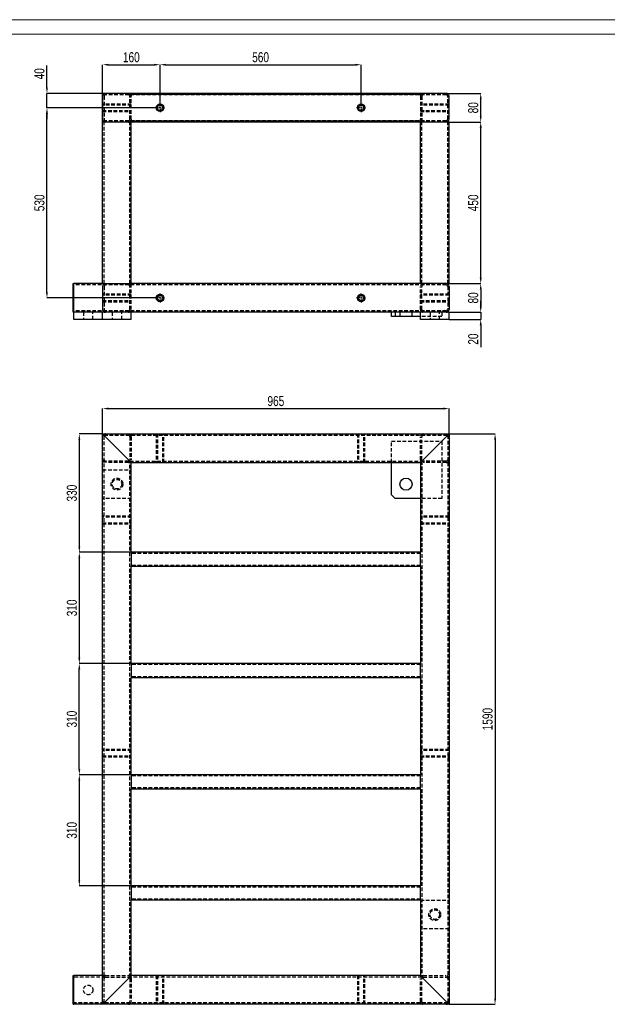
# Model space of a CAD drawing. Header units: millimetres. Extents: x 0 to 843, y 0 to 594.
# Tile 6 of 7: x 346 to 551, y 251 to 594. Entities that reach past the tile are written whole.
import ezdxf

# ---------------------------------------------------------------- set-up
doc = ezdxf.new("R2010")
doc.units = ezdxf.units.MM
doc.header["$PDSIZE"] = -1
doc.linetypes.add('CENTERX2', pattern=[20.32, 12.7, -2.54, 2.54, -2.54])
doc.linetypes.add('HIDDEN', pattern=[1.905, 1.27, -0.635])
for name, color, linetype in [('COTES', 1, 'Continuous'), ('TRAIT-MIXTES', 3, 'CENTERX2'), ('TRAIT-TIRET', 2, 'HIDDEN')]:
    doc.layers.add(name, color=color, linetype=linetype)
doc.layers.add('TRAIT-FORT', color=4, linetype='Continuous', lineweight=25)
doc.styles.add('SLDTEXTSTYLE0', font='TXT', dxfattribs={"width": 0.75})
doc.dimstyles.new('SLDDIMSTYLE0', dxfattribs={"dimtxt": 3.5, "dimasz": 2, "dimexe": 0, "dimexo": 0.0625, "dimgap": 0.875, "dimtad": 1, "dimdec": 0, "dimlfac": 8, "dimrnd": 1e-09, "dimzin": 12, "dimdsep": 46, "dimtxsty": 'SLDTEXTSTYLE0', "dimsah": 1, "dimcen": 0.09, "dimadec": 0, "dimazin": 3, "dimtfac": 1, "dimtdec": 0, "dimtofl": 0, "dimtmove": 0, "dimatfit": 3, "dimfxl": 1, "dimfrac": 2, "dimtolj": 1, "dimtzin": 12, "dimarcsym": 0})
doc.dimstyles.new('SLDDIMSTYLE6', dxfattribs={"dimtxt": 3.5, "dimasz": 2, "dimexe": 0, "dimexo": 0.0625, "dimgap": 0.875, "dimtad": 1, "dimdec": 0, "dimlfac": 8, "dimrnd": 1e-09, "dimzin": 12, "dimdsep": 46, "dimtxsty": 'SLDTEXTSTYLE0', "dimsah": 1, "dimcen": 0.09, "dimadec": 0, "dimazin": 3, "dimtfac": 1, "dimtdec": 0, "dimtmove": 0, "dimatfit": 0, "dimfxl": 1, "dimfrac": 2, "dimtolj": 1, "dimtzin": 12, "dimarcsym": 0})

# ---------------------------------------------------------------- blocks, each defined once
blk = doc.blocks.new('_D')
at = {"layer": 'COTES', "color": 0, "lineweight": -2, "transparency": 16777216}
for p, q in [((375.35, 449.74), (375.35, 458.49)), ((377.35, 458.49), (493.97, 458.49)), ((495.97, 449.74), (495.97, 458.49))]:
    blk.add_line(p, q, dxfattribs=at)
at = {"layer": 'COTES', "color": 0, "transparency": 16777216}
for points in [[(377.35, 458.83), (377.35, 458.16), (375.35, 458.49)], [(493.97, 458.83), (493.97, 458.16), (495.97, 458.49)]]:
    blk.add_solid(points, dxfattribs=at)
at = {"layer": 'Defpoints', "color": 0, "transparency": 16777216}
for p in [(495.97, 458.49), (375.35, 449.68), (495.97, 449.68)]:
    blk.add_point(p, dxfattribs=at)
at = {"layer": 'COTES', "color": 0, "transparency": 16777216, "insert": (435.66, 462.87), "char_height": 3.5, "attachment_point": 2, "style": 'SLDTEXTSTYLE0'}
blk.add_mtext('\\A1;965', dxfattribs=at)
blk = doc.blocks.new('_D_1')
at = {"layer": 'COTES', "color": 0, "lineweight": -2, "transparency": 16777216}
for p, q in [((496.04, 449.68), (511.97, 449.68)), ((511.97, 447.68), (511.97, 252.93)), ((496.04, 250.93), (511.97, 250.93))]:
    blk.add_line(p, q, dxfattribs=at)
at = {"layer": 'COTES', "color": 0, "transparency": 16777216}
for points in [[(511.64, 447.68), (512.31, 447.68), (511.97, 449.68)], [(511.64, 252.93), (512.31, 252.93), (511.97, 250.93)]]:
    blk.add_solid(points, dxfattribs=at)
at = {"layer": 'Defpoints', "color": 0, "transparency": 16777216}
for p in [(495.97, 449.68), (495.97, 250.93), (511.97, 250.93)]:
    blk.add_point(p, dxfattribs=at)
at = {"layer": 'COTES', "color": 0, "transparency": 16777216, "insert": (507.6, 350.3), "char_height": 3.5, "attachment_point": 2, "rotation": 90, "style": 'SLDTEXTSTYLE0'}
blk.add_mtext('\\A1;1590', dxfattribs=at)
blk = doc.blocks.new('_D_2')
at = {"layer": 'COTES', "color": 0, "lineweight": -2, "transparency": 16777216}
for p, q in [((375.29, 449.68), (367.25, 449.68)), ((367.25, 447.68), (367.25, 410.43)), ((385.29, 408.43), (367.25, 408.43))]:
    blk.add_line(p, q, dxfattribs=at)
at = {"layer": 'COTES', "color": 0, "transparency": 16777216}
for points in [[(366.92, 447.68), (367.58, 447.68), (367.25, 449.68)], [(366.92, 410.43), (367.58, 410.43), (367.25, 408.43)]]:
    blk.add_solid(points, dxfattribs=at)
at = {"layer": 'Defpoints', "color": 0, "transparency": 16777216}
for p in [(375.35, 449.68), (367.25, 408.43), (385.35, 408.43)]:
    blk.add_point(p, dxfattribs=at)
at = {"layer": 'COTES', "color": 0, "transparency": 16777216, "insert": (362.88, 429.05), "char_height": 3.5, "attachment_point": 2, "rotation": 90, "style": 'SLDTEXTSTYLE0'}
blk.add_mtext('\\A1;330', dxfattribs=at)
blk = doc.blocks.new('_D_3')
at = {"layer": 'COTES', "color": 0, "lineweight": -2, "transparency": 16777216}
for p, q in [((385.29, 408.43), (367.25, 408.43)), ((367.25, 406.43), (367.25, 371.68)), ((385.29, 369.68), (367.25, 369.68))]:
    blk.add_line(p, q, dxfattribs=at)
at = {"layer": 'COTES', "color": 0, "transparency": 16777216}
for points in [[(366.92, 406.43), (367.58, 406.43), (367.25, 408.43)], [(366.92, 371.68), (367.58, 371.68), (367.25, 369.68)]]:
    blk.add_solid(points, dxfattribs=at)
at = {"layer": 'Defpoints', "color": 0, "transparency": 16777216}
for p in [(385.35, 408.43), (367.25, 369.68), (385.35, 369.68)]:
    blk.add_point(p, dxfattribs=at)
at = {"layer": 'COTES', "color": 0, "transparency": 16777216, "insert": (362.88, 389.05), "char_height": 3.5, "attachment_point": 2, "rotation": 90, "style": 'SLDTEXTSTYLE0'}
blk.add_mtext('\\A1;310', dxfattribs=at)
blk = doc.blocks.new('_D_4')
at = {"layer": 'COTES', "color": 0, "lineweight": -2, "transparency": 16777216}
for p, q in [((385.29, 369.68), (367.25, 369.68)), ((367.25, 332.93), (367.25, 367.68)), ((385.29, 330.93), (367.25, 330.93))]:
    blk.add_line(p, q, dxfattribs=at)
at = {"layer": 'COTES', "color": 0, "transparency": 16777216}
for points in [[(366.92, 367.68), (367.58, 367.68), (367.25, 369.68)], [(366.92, 332.93), (367.58, 332.93), (367.25, 330.93)]]:
    blk.add_solid(points, dxfattribs=at)
at = {"layer": 'Defpoints', "color": 0, "transparency": 16777216}
for p in [(367.25, 369.68), (385.35, 369.68), (385.35, 330.93)]:
    blk.add_point(p, dxfattribs=at)
at = {"layer": 'COTES', "color": 0, "transparency": 16777216, "insert": (362.88, 350.3), "char_height": 3.5, "attachment_point": 2, "rotation": 90, "style": 'SLDTEXTSTYLE0'}
blk.add_mtext('\\A1;310', dxfattribs=at)
blk = doc.blocks.new('_D_5')
at = {"layer": 'COTES', "color": 0, "lineweight": -2, "transparency": 16777216}
for p, q in [((385.29, 330.93), (367.25, 330.93)), ((367.25, 328.93), (367.25, 294.18)), ((385.29, 292.18), (367.25, 292.18))]:
    blk.add_line(p, q, dxfattribs=at)
at = {"layer": 'COTES', "color": 0, "transparency": 16777216}
for points in [[(366.92, 328.93), (367.58, 328.93), (367.25, 330.93)], [(366.92, 294.18), (367.58, 294.18), (367.25, 292.18)]]:
    blk.add_solid(points, dxfattribs=at)
at = {"layer": 'Defpoints', "color": 0, "transparency": 16777216}
for p in [(385.35, 330.93), (367.25, 292.18), (385.35, 292.18)]:
    blk.add_point(p, dxfattribs=at)
at = {"layer": 'COTES', "color": 0, "transparency": 16777216, "insert": (362.88, 311.55), "char_height": 3.5, "attachment_point": 2, "rotation": 90, "style": 'SLDTEXTSTYLE0'}
blk.add_mtext('\\A1;310', dxfattribs=at)
blk = doc.blocks.new('_D_10')
at = {"layer": 'COTES', "color": 0, "lineweight": -2, "transparency": 16777216}
for p, q in [((395.35, 564.93), (395.35, 578.31)), ((397.35, 578.31), (463.35, 578.31)), ((465.35, 564.93), (465.35, 578.31))]:
    blk.add_line(p, q, dxfattribs=at)
at = {"layer": 'COTES', "color": 0, "transparency": 16777216}
for points in [[(397.35, 578.64), (397.35, 577.97), (395.35, 578.31)], [(463.35, 578.64), (463.35, 577.97), (465.35, 578.31)]]:
    blk.add_solid(points, dxfattribs=at)
at = {"layer": 'Defpoints', "color": 0, "transparency": 16777216}
for p in [(465.35, 578.31), (395.35, 564.87), (465.35, 564.87)]:
    blk.add_point(p, dxfattribs=at)
at = {"layer": 'COTES', "color": 0, "transparency": 16777216, "insert": (430.35, 582.68), "char_height": 3.5, "attachment_point": 2, "style": 'SLDTEXTSTYLE0'}
blk.add_mtext('\\A1;560', dxfattribs=at)
blk = doc.blocks.new('_D_11')
at = {"layer": 'COTES', "color": 0, "lineweight": -2, "transparency": 16777216}
for p, q in [((375.35, 558.37), (375.35, 578.31)), ((377.35, 578.31), (393.35, 578.31)), ((395.35, 564.93), (395.35, 578.31))]:
    blk.add_line(p, q, dxfattribs=at)
at = {"layer": 'COTES', "color": 0, "transparency": 16777216}
for points in [[(377.35, 578.64), (377.35, 577.97), (375.35, 578.31)], [(393.35, 578.64), (393.35, 577.97), (395.35, 578.31)]]:
    blk.add_solid(points, dxfattribs=at)
at = {"layer": 'Defpoints', "color": 0, "transparency": 16777216}
for p in [(395.35, 578.31), (395.35, 564.87), (375.35, 558.31)]:
    blk.add_point(p, dxfattribs=at)
at = {"layer": 'COTES', "color": 0, "transparency": 16777216, "insert": (385.35, 582.68), "char_height": 3.5, "attachment_point": 2, "style": 'SLDTEXTSTYLE0'}
blk.add_mtext('\\A1;160', dxfattribs=at)
blk = doc.blocks.new('_D_12')
at = {"layer": 'COTES', "color": 0, "lineweight": -2, "transparency": 16777216}
for p, q in [((355.98, 570.31), (355.98, 577.99)), ((376.29, 568.31), (355.98, 568.31)), ((355.98, 563.31), (355.98, 568.31)), ((393.72, 563.31), (355.98, 563.31)), ((355.98, 561.31), (355.98, 559.31))]:
    blk.add_line(p, q, dxfattribs=at)
at = {"layer": 'COTES', "color": 0, "transparency": 16777216}
for points in [[(355.65, 570.31), (356.31, 570.31), (355.98, 568.31)], [(355.65, 561.31), (356.31, 561.31), (355.98, 563.31)]]:
    blk.add_solid(points, dxfattribs=at)
at = {"layer": 'Defpoints', "color": 0, "transparency": 16777216}
for p in [(355.98, 568.31), (376.35, 568.31), (393.79, 563.31)]:
    blk.add_point(p, dxfattribs=at)
at = {"layer": 'COTES', "color": 0, "transparency": 16777216, "insert": (351.61, 575.15), "char_height": 3.5, "attachment_point": 2, "rotation": 90, "style": 'SLDTEXTSTYLE0'}
blk.add_mtext('\\A1;40', dxfattribs=at)
blk = doc.blocks.new('_D_13')
at = {"layer": 'COTES', "color": 0, "lineweight": -2, "transparency": 16777216}
for p, q in [((393.72, 563.31), (355.98, 563.31)), ((355.98, 499.06), (355.98, 561.31)), ((393.72, 497.06), (355.98, 497.06))]:
    blk.add_line(p, q, dxfattribs=at)
at = {"layer": 'COTES', "color": 0, "transparency": 16777216}
for points in [[(355.65, 561.31), (356.31, 561.31), (355.98, 563.31)], [(355.65, 499.06), (356.31, 499.06), (355.98, 497.06)]]:
    blk.add_solid(points, dxfattribs=at)
at = {"layer": 'Defpoints', "color": 0, "transparency": 16777216}
for p in [(355.98, 563.31), (393.79, 563.31), (393.79, 497.06)]:
    blk.add_point(p, dxfattribs=at)
at = {"layer": 'COTES', "color": 0, "transparency": 16777216, "insert": (351.61, 530.18), "char_height": 3.5, "attachment_point": 2, "rotation": 90, "style": 'SLDTEXTSTYLE0'}
blk.add_mtext('\\A1;530', dxfattribs=at)
blk = doc.blocks.new('_D_14')
at = {"layer": 'COTES', "color": 0, "lineweight": -2, "transparency": 16777216}
for p, q in [((495.54, 558.31), (506.97, 558.31)), ((506.97, 504.06), (506.97, 556.31)), ((495.54, 502.06), (506.97, 502.06))]:
    blk.add_line(p, q, dxfattribs=at)
at = {"layer": 'COTES', "color": 0, "transparency": 16777216}
for points in [[(506.64, 556.31), (507.31, 556.31), (506.97, 558.31)], [(506.64, 504.06), (507.31, 504.06), (506.97, 502.06)]]:
    blk.add_solid(points, dxfattribs=at)
at = {"layer": 'Defpoints', "color": 0, "transparency": 16777216}
for p in [(495.47, 558.31), (506.97, 558.31), (495.47, 502.06)]:
    blk.add_point(p, dxfattribs=at)
at = {"layer": 'COTES', "color": 0, "transparency": 16777216, "insert": (502.6, 530.18), "char_height": 3.5, "attachment_point": 2, "rotation": 90, "style": 'SLDTEXTSTYLE0'}
blk.add_mtext('\\A1;450', dxfattribs=at)
blk = doc.blocks.new('_D_15')
at = {"layer": 'COTES', "color": 0, "lineweight": -2, "transparency": 16777216}
for p, q in [((495.04, 568.31), (506.97, 568.31)), ((506.97, 560.31), (506.97, 566.31)), ((496.04, 558.31), (506.97, 558.31))]:
    blk.add_line(p, q, dxfattribs=at)
at = {"layer": 'COTES', "color": 0, "transparency": 16777216}
for points in [[(506.64, 566.31), (507.31, 566.31), (506.97, 568.31)], [(506.64, 560.31), (507.31, 560.31), (506.97, 558.31)]]:
    blk.add_solid(points, dxfattribs=at)
at = {"layer": 'Defpoints', "color": 0, "transparency": 16777216}
for p in [(494.97, 568.31), (506.97, 568.31), (495.97, 558.31)]:
    blk.add_point(p, dxfattribs=at)
at = {"layer": 'COTES', "color": 0, "transparency": 16777216, "insert": (502.6, 563.31), "char_height": 3.5, "attachment_point": 2, "rotation": 90, "style": 'SLDTEXTSTYLE0'}
blk.add_mtext('\\A1;80', dxfattribs=at)
blk = doc.blocks.new('_D_16')
at = {"layer": 'COTES', "color": 0, "lineweight": -2, "transparency": 16777216}
for p, q in [((496.04, 502.06), (506.97, 502.06)), ((506.97, 500.06), (506.97, 494.06)), ((496.04, 492.06), (506.97, 492.06))]:
    blk.add_line(p, q, dxfattribs=at)
at = {"layer": 'COTES', "color": 0, "transparency": 16777216}
for points in [[(506.64, 500.06), (507.31, 500.06), (506.97, 502.06)], [(506.64, 494.06), (507.31, 494.06), (506.97, 492.06)]]:
    blk.add_solid(points, dxfattribs=at)
at = {"layer": 'Defpoints', "color": 0, "transparency": 16777216}
for p in [(495.97, 502.06), (495.97, 492.06), (506.97, 492.06)]:
    blk.add_point(p, dxfattribs=at)
at = {"layer": 'COTES', "color": 0, "transparency": 16777216, "insert": (502.6, 497.06), "char_height": 3.5, "attachment_point": 2, "rotation": 90, "style": 'SLDTEXTSTYLE0'}
blk.add_mtext('\\A1;80', dxfattribs=at)
blk = doc.blocks.new('_D_17')
at = {"layer": 'COTES', "color": 0, "lineweight": -2, "transparency": 16777216}
for p, q in [((506.97, 494.06), (506.97, 496.06)), ((496.04, 492.06), (506.97, 492.06)), ((506.97, 492.06), (506.97, 489.56)), ((496.04, 489.56), (506.97, 489.56)), ((506.97, 487.56), (506.97, 479.87))]:
    blk.add_line(p, q, dxfattribs=at)
at = {"layer": 'COTES', "color": 0, "transparency": 16777216}
for points in [[(506.64, 494.06), (507.31, 494.06), (506.97, 492.06)], [(506.64, 487.56), (507.31, 487.56), (506.97, 489.56)]]:
    blk.add_solid(points, dxfattribs=at)
at = {"layer": 'Defpoints', "color": 0, "transparency": 16777216}
for p in [(495.97, 492.06), (506.97, 492.06), (495.97, 489.56)]:
    blk.add_point(p, dxfattribs=at)
at = {"layer": 'COTES', "color": 0, "transparency": 16777216, "insert": (502.6, 482.71), "char_height": 3.5, "attachment_point": 2, "rotation": 90, "style": 'SLDTEXTSTYLE0'}
blk.add_mtext('\\A1;20', dxfattribs=at)
blk = doc.blocks.new('SW_CENTERMARKSYMBOL_1')
at = {"layer": 'TRAIT-MIXTES', "color": 0}
for p, q in [((-0.5, 0), (-1.5625, 0)), ((0, 0), (-0.25, 0)), ((0, 0), (-0.25, 0)), ((0, 0.5), (0, 1.5625)), ((0, 0), (0, 0.25)), ((0, 0), (0, 0.25)), ((0, 0), (0, -0.25)), ((0, 0), (0.25, 0)), ((0, 0), (0, -0.25)), ((0, 0), (0.25, 0)), ((0.5, 0), (1.5625, 0)), ((0, -0.5), (0, -1.5625))]:
    blk.add_line(p, q, dxfattribs=at)
blk = doc.blocks.new('SW_CENTERMARKSYMBOL_2')
at = {"layer": 'TRAIT-MIXTES', "color": 0}
for p, q in [((-0.5, 0), (-1.5625, 0)), ((0, 0), (-0.25, 0)), ((0, 0), (-0.25, 0)), ((0, 0.5), (0, 1.5625)), ((0, 0), (0, 0.25)), ((0, 0), (0, 0.25)), ((0, 0), (0, -0.25)), ((0, 0), (0.25, 0)), ((0, 0), (0, -0.25)), ((0, 0), (0.25, 0)), ((0.5, 0), (1.5625, 0)), ((0, -0.5), (0, -1.5625))]:
    blk.add_line(p, q, dxfattribs=at)
blk = doc.blocks.new('SW_CENTERMARKSYMBOL_3')
at = {"layer": 'TRAIT-MIXTES', "color": 0}
for p, q in [((-0.5, 0), (-1.5625, 0)), ((0, 0), (-0.25, 0)), ((0, 0.5), (0, 1.5625)), ((0, 0), (0, 0.25)), ((0, 0), (0, 0.25)), ((0, 0), (0, -0.25)), ((0, 0), (0.25, 0)), ((0, 0), (-0.25, 0)), ((0, 0), (0, -0.25)), ((0, 0), (0.25, 0)), ((0, -0.5), (0, -1.5625)), ((0.5, 0), (1.5625, 0))]:
    blk.add_line(p, q, dxfattribs=at)
blk = doc.blocks.new('SW_CENTERMARKSYMBOL_4')
at = {"layer": 'TRAIT-MIXTES', "color": 0}
for p, q in [((-0.5, 0), (-1.5625, 0)), ((0, 0), (-0.25, 0)), ((0, 0), (-0.25, 0)), ((0, 0.5), (0, 1.5625)), ((0, 0), (0, 0.25)), ((0, 0), (0, 0.25)), ((0, 0), (0, -0.25)), ((0, 0), (0.25, 0)), ((0, 0), (0, -0.25)), ((0, 0), (0.25, 0)), ((0.5, 0), (1.5625, 0)), ((0, -0.5), (0, -1.5625))]:
    blk.add_line(p, q, dxfattribs=at)
blk = doc.blocks.new('SW_CENTERMARKSYMBOL_5')
at = {"layer": 'TRAIT-MIXTES', "color": 0}
for p, q in [((-0.5, 0), (-1.5625, 0)), ((0, 0), (-0.25, 0)), ((0, 0.5), (0, 1.5625)), ((0, 0), (0, 0.25)), ((0, 0), (0, 0.25)), ((0, 0), (0, -0.25)), ((0, 0), (0.25, 0)), ((0, 0), (-0.25, 0)), ((0, 0), (0, -0.25)), ((0, 0), (0.25, 0)), ((0, -0.5), (0, -1.5625)), ((0.5, 0), (1.5625, 0))]:
    blk.add_line(p, q, dxfattribs=at)
blk = doc.blocks.new('SW_CENTERMARKSYMBOL_6')
at = {"layer": 'TRAIT-MIXTES', "color": 0}
for p, q in [((-0.5, 0), (-1.5625, 0)), ((0, 0), (-0.25, 0)), ((0, 0), (-0.25, 0)), ((0, 0.5), (0, 1.5625)), ((0, 0), (0, 0.25)), ((0, 0), (0, 0.25)), ((0, 0), (0, -0.25)), ((0, 0), (0.25, 0)), ((0, 0), (0, -0.25)), ((0, 0), (0.25, 0)), ((0.5, 0), (1.5625, 0)), ((0, -0.5), (0, -1.5625))]:
    blk.add_line(p, q, dxfattribs=at)
blk = doc.blocks.new('SW_CENTERMARKSYMBOL_7')
at = {"layer": 'TRAIT-MIXTES', "color": 0}
for p, q in [((-0.5, 0), (-1.5625, 0)), ((0, 0), (-0.25, 0)), ((0, 0.5), (0, 1.5625)), ((0, 0), (0, 0.25)), ((0, 0), (0, 0.25)), ((0, 0), (0, -0.25)), ((0, 0), (0.25, 0)), ((0, 0), (-0.25, 0)), ((0, 0), (0, -0.25)), ((0, 0), (0.25, 0)), ((0, -0.5), (0, -1.5625)), ((0.5, 0), (1.5625, 0))]:
    blk.add_line(p, q, dxfattribs=at)
blk = doc.blocks.new('SW_CENTERMARKSYMBOL_8')
at = {"layer": 'TRAIT-MIXTES', "color": 0}
for p, q in [((-0.5, 0), (-1.5625, 0)), ((0, 0), (-0.25, 0)), ((0, 0.5), (0, 1.5625)), ((0, 0), (0, 0.25)), ((0, 0), (0, 0.25)), ((0, 0), (0, -0.25)), ((0, 0), (0.25, 0)), ((0, 0), (-0.25, 0)), ((0, 0), (0, -0.25)), ((0, 0), (0.25, 0)), ((0, -0.5), (0, -1.5625)), ((0.5, 0), (1.5625, 0))]:
    blk.add_line(p, q, dxfattribs=at)

msp = doc.modelspace()

# ---------------------------------------------------------------- linework, layer by layer
at = {"lineweight": 18}
for p, q in [((841, 594), (0, 594)), ((836, 589), (5, 589))]:
    msp.add_line(p, q, dxfattribs=at)
at = {"layer": 'TRAIT-FORT', "lineweight": 25}
for p, q in [((375.35, 567.31), (375.35, 559.31)), ((494.97, 568.31), (376.35, 568.31)), ((495.97, 559.31), (495.97, 567.31)), ((375.35, 502.06), (375.35, 558.31)), ((376.35, 558.31), (375.35, 558.31)), ((384.35, 558.31), (376.35, 558.31)), ((385.35, 558.31), (384.35, 558.31)), ((385.35, 502.06), (385.35, 558.31)), ((485.97, 558.31), (385.35, 558.31)), ((485.97, 502.06), (485.97, 558.31)), ((486.97, 558.31), (485.97, 558.31)), ((494.97, 558.31), (486.97, 558.31)), ((495.97, 558.31), (494.97, 558.31)), ((495.97, 502.06), (495.97, 558.31)), ((365.1, 501.06), (365.1, 502.06)), ((365.1, 502.06), (365.35, 502.06)), ((365.1, 493.06), (365.1, 501.06)), ((365.35, 501.06), (365.35, 502.06)), ((375.35, 502.06), (365.35, 502.06)), ((365.35, 493.06), (365.35, 501.06)), ((375.35, 502.06), (376.35, 502.06)), ((375.35, 501.06), (375.35, 493.06)), ((376.35, 502.06), (384.35, 502.06)), ((384.35, 502.06), (385.35, 502.06)), ((485.97, 502.06), (385.35, 502.06)), ((486.97, 502.06), (485.97, 502.06)), ((494.97, 502.06), (486.97, 502.06)), ((495.97, 502.06), (494.97, 502.06)), ((495.97, 501.06), (495.97, 493.06)), ((365.1, 492.06), (365.1, 493.06)), ((365.1, 492.06), (365.35, 492.06)), ((365.35, 492.06), (365.35, 493.06)), ((365.35, 489.56), (365.35, 492.06)), ((375.35, 492.06), (365.35, 492.06)), ((494.97, 492.06), (375.35, 492.06)), ((375.35, 489.56), (375.35, 492.06)), ((385.35, 489.56), (385.35, 492.06)), ((475.97, 490.56), (475.97, 492.06)), ((477.22, 492.06), (477.22, 490.56)), ((485.97, 489.56), (485.97, 492.06)), ((495.97, 492.06), (494.97, 492.06)), ((495.97, 489.56), (495.97, 492.06)), ((375.35, 489.56), (365.35, 489.56)), ((385.35, 489.56), (375.35, 489.56)), ((477.22, 490.56), (475.97, 490.56)), ((485.97, 490.56), (477.22, 490.56)), ((495.97, 489.56), (485.97, 489.56)), ((375.35, 449.68), (495.97, 449.68)), ((375.35, 250.93), (375.35, 449.68)), ((495.97, 449.68), (495.97, 250.93)), ((384.35, 440.68), (376.35, 448.68)), ((494.97, 448.68), (486.97, 440.68)), ((385.35, 439.68), (485.97, 439.68)), ((385.35, 408.43), (385.35, 439.68)), ((475.97, 428.43), (475.97, 439.68)), ((485.97, 439.68), (485.97, 408.43)), ((475.97, 428.43), (477.22, 427.18)), ((485.97, 427.18), (477.22, 427.18)), ((485.97, 408.43), (385.35, 408.43)), ((385.35, 408.43), (385.35, 407.68)), ((485.97, 407.68), (485.97, 408.43)), ((385.35, 407.68), (385.35, 404.18)), ((485.97, 404.18), (485.97, 407.68)), ((385.35, 404.18), (385.35, 403.43)), ((385.35, 369.68), (385.35, 403.43)), ((485.97, 403.43), (385.35, 403.43)), ((485.97, 403.43), (485.97, 404.18)), ((485.97, 403.43), (485.97, 369.68)), ((485.97, 369.68), (385.35, 369.68)), ((385.35, 369.68), (385.35, 368.93)), ((385.35, 368.93), (385.35, 365.43)), ((485.97, 368.93), (485.97, 369.68)), ((485.97, 365.43), (485.97, 368.93)), ((385.35, 365.43), (385.35, 364.68)), ((385.35, 330.93), (385.35, 364.68)), ((485.97, 364.68), (385.35, 364.68)), ((485.97, 364.68), (485.97, 365.43)), ((485.97, 364.68), (485.97, 330.93)), ((485.97, 330.93), (385.35, 330.93)), ((385.35, 330.93), (385.35, 330.18)), ((385.35, 330.18), (385.35, 326.68)), ((485.97, 330.18), (485.97, 330.93)), ((485.97, 326.68), (485.97, 330.18)), ((385.35, 326.68), (385.35, 325.93)), ((385.35, 292.18), (385.35, 325.93)), ((485.97, 325.93), (385.35, 325.93)), ((485.97, 325.93), (485.97, 326.68)), ((485.97, 325.93), (485.97, 292.18)), ((385.35, 292.18), (385.35, 291.43)), ((485.97, 292.18), (385.35, 292.18)), ((485.97, 291.43), (485.97, 292.18)), ((385.35, 291.43), (385.35, 287.93)), ((485.97, 287.93), (485.97, 291.43)), ((385.35, 287.93), (385.35, 287.18)), ((385.35, 260.93), (385.35, 287.18)), ((485.97, 287.18), (385.35, 287.18)), ((485.97, 287.18), (485.97, 287.93)), ((485.97, 287.18), (485.97, 260.93)), ((365.1, 259.93), (365.1, 260.93)), ((365.1, 260.93), (365.35, 260.93)), ((365.35, 259.93), (365.35, 260.93)), ((375.35, 260.93), (365.35, 260.93)), ((385.35, 260.93), (384.35, 259.93)), ((384.35, 259.93), (385.35, 260.93)), ((485.97, 260.93), (385.35, 260.93)), ((365.1, 251.93), (365.1, 259.93)), ((365.35, 251.93), (365.35, 259.93)), ((384.35, 259.93), (376.35, 251.93)), ((494.97, 251.93), (486.97, 259.93)), ((365.1, 250.93), (365.1, 251.93)), ((365.1, 250.93), (365.35, 250.93)), ((365.35, 250.93), (365.35, 251.93)), ((375.35, 250.93), (365.35, 250.93)), ((376.35, 251.93), (375.35, 250.93)), ((375.35, 250.93), (376.35, 251.93)), ((495.97, 250.93), (375.35, 250.93))]:
    msp.add_line(p, q, dxfattribs=at)
at = {"layer": 'TRAIT-FORT', "lineweight": 25, "flags": 128}
for points in [[(376.35, 448.68), (376.15, 448.87), (375.96, 449.06), (375.79, 449.23), (375.64, 449.39), (375.52, 449.51), (375.42, 449.6), (375.37, 449.66), (375.35, 449.68)], [(375.35, 449.68), (375.37, 449.66), (375.42, 449.6), (375.52, 449.51), (375.64, 449.39), (375.79, 449.23), (375.96, 449.06), (376.15, 448.87), (376.35, 448.68)], [(495.97, 449.68), (495.95, 449.66), (495.9, 449.6), (495.8, 449.51), (495.68, 449.39), (495.53, 449.23), (495.36, 449.06), (495.17, 448.87), (494.97, 448.68)], [(494.97, 448.68), (495.15, 448.85), (495.31, 449.02), (495.47, 449.18), (495.62, 449.32), (495.74, 449.45), (495.84, 449.55), (495.91, 449.62), (495.96, 449.66), (495.97, 449.68)], [(385.35, 439.68), (385.33, 439.7), (385.27, 439.76), (385.18, 439.85), (385.05, 439.97), (384.9, 440.12), (384.73, 440.3), (384.54, 440.48), (384.35, 440.68)], [(384.35, 440.68), (384.52, 440.51), (384.69, 440.34), (384.85, 440.18), (384.99, 440.04), (385.11, 439.91), (385.21, 439.81), (385.29, 439.74), (385.33, 439.69), (385.35, 439.68)], [(486.97, 440.68), (486.78, 440.48), (486.59, 440.3), (486.42, 440.12), (486.27, 439.97), (486.14, 439.85), (486.05, 439.76), (485.99, 439.7), (485.97, 439.68)], [(485.97, 439.68), (485.99, 439.7), (486.05, 439.76), (486.14, 439.85), (486.27, 439.97), (486.42, 440.12), (486.59, 440.3), (486.78, 440.48), (486.97, 440.68)], [(486.97, 259.93), (486.8, 260.1), (486.63, 260.27), (486.47, 260.43), (486.33, 260.57), (486.21, 260.7), (486.11, 260.8), (486.03, 260.87), (485.99, 260.91), (485.97, 260.93)], [(485.97, 260.93), (485.99, 260.91), (486.05, 260.85), (486.14, 260.76), (486.27, 260.64), (486.42, 260.48), (486.59, 260.31), (486.78, 260.12), (486.97, 259.93)], [(495.97, 250.93), (495.95, 250.95), (495.9, 251.01), (495.8, 251.1), (495.68, 251.22), (495.53, 251.37), (495.36, 251.55), (495.17, 251.73), (494.97, 251.93)], [(494.97, 251.93), (495.17, 251.73), (495.36, 251.55), (495.53, 251.37), (495.68, 251.22), (495.8, 251.1), (495.9, 251.01), (495.95, 250.95), (495.97, 250.93)]]:
    msp.add_lwpolyline(points, dxfattribs=at)
at = {"layer": 'TRAIT-FORT', "lineweight": 25}
for centre, radius in [((395.35, 563.31), 1.31), ((395.35, 563.31), 0.938), ((465.35, 563.31), 1.31), ((465.35, 563.31), 0.938), ((395.35, 497.06), 1.31), ((395.35, 497.06), 0.937), ((465.35, 497.06), 1.31), ((465.35, 497.06), 0.938), ((480.97, 432.18), 2.12)]:
    msp.add_circle(centre, radius, dxfattribs=at)
for centre, start, end in [((376.35, 567.31), 90, 180), ((494.97, 567.31), 0, 90), ((376.35, 559.31), 180, 270), ((494.97, 559.31), 270, 0), ((376.35, 501.06), 90, 180), ((494.97, 501.06), 0, 90), ((376.35, 493.06), 180, 270), ((494.97, 493.06), 270, 0)]:
    msp.add_arc(centre, 1, start, end, dxfattribs=at)
at = {"layer": 'TRAIT-TIRET'}
for p, q in [((375.85, 567.31), (375.85, 559.31)), ((494.97, 567.81), (376.35, 567.81)), ((384.85, 559.31), (384.85, 567.31)), ((385.35, 568.31), (385.35, 567.56)), ((485.97, 567.93), (385.35, 567.93)), ((385.35, 567.56), (385.35, 567.31)), ((385.35, 559.31), (385.35, 567.31)), ((485.97, 567.56), (485.97, 568.31)), ((485.97, 567.31), (485.97, 567.56)), ((485.97, 567.31), (485.97, 559.31)), ((486.47, 567.31), (486.47, 559.31)), ((495.47, 559.31), (495.47, 567.31)), ((385.35, 564.62), (375.35, 564.62)), ((375.85, 564.62), (375.35, 564.62)), ((385.35, 564.24), (375.35, 564.24)), ((385.35, 564.62), (384.85, 564.62)), ((495.97, 564.62), (485.97, 564.62)), ((486.47, 564.62), (485.97, 564.62)), ((495.97, 564.24), (485.97, 564.24)), ((495.97, 564.62), (495.47, 564.62)), ((375.35, 562.37), (385.35, 562.37)), ((375.35, 561.99), (385.35, 561.99)), ((375.35, 561.99), (375.85, 561.99)), ((384.85, 561.99), (385.35, 561.99)), ((385.35, 559.31), (385.35, 559.06)), ((485.97, 562.37), (495.97, 562.37)), ((485.97, 561.99), (495.97, 561.99)), ((485.97, 561.99), (486.47, 561.99)), ((485.97, 559.06), (485.97, 559.31)), ((495.47, 561.99), (495.97, 561.99)), ((375.85, 502.06), (375.85, 558.31)), ((494.97, 558.81), (376.35, 558.81)), ((384.85, 502.06), (384.85, 558.31)), ((385.35, 559.06), (385.35, 558.31)), ((485.97, 558.68), (385.35, 558.68)), ((485.97, 558.31), (485.97, 559.06)), ((486.47, 502.06), (486.47, 558.31)), ((495.47, 502.06), (495.47, 558.31)), ((494.97, 501.56), (365.35, 501.56)), ((375.85, 501.06), (375.85, 493.06)), ((384.85, 493.06), (384.85, 501.06)), ((385.35, 493.06), (385.35, 501.06)), ((485.97, 493.06), (485.97, 501.06)), ((486.47, 493.06), (486.47, 501.06)), ((495.47, 501.06), (495.47, 493.06)), ((385.35, 498.37), (375.35, 498.37)), ((375.85, 498.37), (375.35, 498.37)), ((385.35, 497.99), (375.35, 497.99)), ((385.35, 498.37), (384.85, 498.37)), ((495.97, 498.37), (485.97, 498.37)), ((486.47, 498.37), (485.97, 498.37)), ((495.97, 497.99), (485.97, 497.99)), ((495.97, 498.37), (495.47, 498.37)), ((375.35, 496.12), (385.35, 496.12)), ((375.35, 495.74), (385.35, 495.74)), ((375.35, 495.74), (375.85, 495.74)), ((384.85, 495.74), (385.35, 495.74)), ((485.97, 496.12), (495.97, 496.12)), ((485.97, 495.74), (495.97, 495.74)), ((485.97, 495.74), (486.47, 495.74)), ((495.47, 495.74), (495.97, 495.74)), ((494.97, 492.56), (365.35, 492.56)), ((368.69, 492.06), (368.69, 489.56)), ((372, 489.56), (372, 492.06)), ((378.29, 492.56), (378.29, 492.06)), ((378.69, 492.06), (378.69, 489.56)), ((382, 489.56), (382, 492.06)), ((382.41, 492.06), (382.41, 492.56)), ((478.85, 492.06), (478.85, 490.56)), ((483.1, 490.56), (483.1, 492.06)), ((488.91, 492.56), (488.91, 492.06)), ((489.32, 492.06), (489.32, 489.56)), ((492.63, 489.56), (492.63, 492.06)), ((493.04, 492.06), (493.04, 492.56)), ((493.47, 492.06), (493.47, 490.56)), ((493.47, 490.56), (485.97, 490.56)), ((394.04, 449.68), (394.04, 439.68)), ((394.04, 449.68), (394.04, 449.18)), ((394.41, 449.68), (394.41, 439.68)), ((396.29, 439.68), (396.29, 449.68)), ((396.66, 439.68), (396.66, 449.68)), ((396.66, 449.18), (396.66, 449.68)), ((464.04, 449.68), (464.04, 439.68)), ((464.04, 449.68), (464.04, 449.18)), ((464.41, 449.68), (464.41, 439.68)), ((466.29, 439.68), (466.29, 449.68)), ((466.66, 439.68), (466.66, 449.68)), ((466.66, 449.18), (466.66, 449.68)), ((375.85, 449.18), (495.47, 449.18)), ((375.85, 251.43), (375.85, 449.18)), ((384.85, 448.68), (384.85, 440.68)), ((385.35, 448.68), (385.35, 440.68)), ((475.97, 439.68), (475.97, 447.18)), ((475.97, 447.18), (493.47, 447.18)), ((485.97, 440.68), (485.97, 448.68)), ((486.47, 440.68), (486.47, 448.68)), ((493.47, 447.18), (493.47, 427.18)), ((495.47, 449.18), (495.47, 251.43)), ((384.35, 440.18), (376.35, 440.18)), ((384.35, 439.68), (376.35, 439.68)), ((384.85, 440.18), (486.47, 440.18)), ((384.85, 260.43), (384.85, 440.18)), ((394.04, 440.18), (394.04, 439.68)), ((396.66, 439.68), (396.66, 440.18)), ((464.04, 440.18), (464.04, 439.68)), ((466.66, 439.68), (466.66, 440.18)), ((486.47, 440.18), (486.47, 260.43)), ((494.97, 440.18), (486.97, 440.18)), ((494.97, 439.68), (486.97, 439.68)), ((375.35, 437.18), (385.35, 437.18)), ((385.35, 427.18), (375.35, 427.18)), ((493.47, 427.18), (485.97, 427.18)), ((385.35, 420.99), (375.35, 420.99)), ((375.85, 420.99), (375.35, 420.99)), ((385.35, 420.62), (375.35, 420.62)), ((375.35, 418.74), (385.35, 418.74)), ((385.35, 420.99), (384.85, 420.99)), ((495.97, 420.99), (485.97, 420.99)), ((486.47, 420.99), (485.97, 420.99)), ((495.97, 420.62), (485.97, 420.62)), ((485.97, 418.74), (495.97, 418.74)), ((495.97, 420.99), (495.47, 420.99)), ((375.35, 418.37), (385.35, 418.37)), ((375.35, 418.37), (375.85, 418.37)), ((384.85, 418.37), (385.35, 418.37)), ((485.97, 418.37), (495.97, 418.37)), ((485.97, 418.37), (486.47, 418.37)), ((495.47, 418.37), (495.97, 418.37)), ((485.97, 408.05), (385.35, 408.05)), ((485.97, 403.8), (385.35, 403.8)), ((485.97, 369.3), (385.35, 369.3)), ((485.97, 365.05), (385.35, 365.05)), ((385.35, 339.74), (375.35, 339.74)), ((375.85, 339.74), (375.35, 339.74)), ((385.35, 339.74), (384.85, 339.74)), ((495.97, 339.74), (485.97, 339.74)), ((486.47, 339.74), (485.97, 339.74)), ((495.97, 339.74), (495.47, 339.74)), ((385.35, 339.37), (375.35, 339.37)), ((375.35, 337.49), (385.35, 337.49)), ((375.35, 337.12), (385.35, 337.12)), ((375.35, 337.12), (375.85, 337.12)), ((384.85, 337.12), (385.35, 337.12)), ((495.97, 339.37), (485.97, 339.37)), ((485.97, 337.49), (495.97, 337.49)), ((485.97, 337.12), (495.97, 337.12)), ((485.97, 337.12), (486.47, 337.12)), ((495.47, 337.12), (495.97, 337.12)), ((485.97, 330.55), (385.35, 330.55)), ((485.97, 326.3), (385.35, 326.3)), ((485.97, 291.8), (385.35, 291.8)), ((485.97, 287.55), (385.35, 287.55)), ((485.97, 287.18), (495.97, 287.18)), ((495.97, 277.18), (485.97, 277.18)), ((376.35, 260.93), (375.35, 260.93)), ((376.35, 260.93), (384.35, 260.93)), ((385.35, 260.93), (384.35, 260.93)), ((394.04, 260.93), (394.04, 250.93)), ((394.04, 260.93), (394.04, 260.43)), ((394.41, 260.93), (394.41, 250.93)), ((396.29, 250.93), (396.29, 260.93)), ((396.66, 250.93), (396.66, 260.93)), ((396.66, 260.43), (396.66, 260.93)), ((464.04, 260.93), (464.04, 250.93)), ((464.04, 260.93), (464.04, 260.43)), ((464.41, 260.93), (464.41, 250.93)), ((466.29, 250.93), (466.29, 260.93)), ((466.66, 250.93), (466.66, 260.93)), ((466.66, 260.43), (466.66, 260.93)), ((486.97, 260.93), (494.97, 260.93)), ((376.35, 260.43), (365.35, 260.43)), ((376.35, 260.43), (384.35, 260.43)), ((384.85, 260.43), (384.35, 260.43)), ((486.47, 260.43), (384.85, 260.43)), ((384.85, 259.93), (384.85, 251.93)), ((385.35, 259.93), (385.35, 251.93)), ((485.97, 251.93), (485.97, 259.93)), ((486.47, 251.93), (486.47, 259.93)), ((486.97, 260.43), (494.97, 260.43)), ((375.85, 251.43), (365.35, 251.43)), ((495.47, 251.43), (375.85, 251.43)), ((394.04, 251.43), (394.04, 250.93)), ((396.66, 250.93), (396.66, 251.43)), ((464.04, 251.43), (464.04, 250.93)), ((466.66, 250.93), (466.66, 251.43))]:
    msp.add_line(p, q, dxfattribs=at)
for centre, radius in [((380.35, 432.18), 2.06), ((380.35, 432.18), 1.66), ((490.97, 282.18), 2.06), ((490.97, 282.18), 1.66), ((370.35, 255.93), 1.66)]:
    msp.add_circle(centre, radius, dxfattribs=at)
for centre, radius, start, end in [((376.35, 567.31), 0.5, 90, 180), ((384.35, 567.31), 1, 0, 90), ((384.35, 567.31), 0.5, 0, 90), ((486.97, 567.31), 1, 90, 180), ((486.97, 567.31), 0.5, 90, 180), ((494.97, 567.31), 0.5, 0, 90), ((376.35, 559.31), 0.5, 180, 270), ((384.35, 559.31), 1, 270, 0), ((384.35, 559.31), 0.5, 270, 0), ((486.97, 559.31), 1, 180, 270), ((486.97, 559.31), 0.5, 180, 270), ((494.97, 559.31), 0.5, 270, 0), ((376.35, 501.06), 0.5, 90, 180), ((384.35, 501.06), 1, 0, 90), ((384.35, 501.06), 0.5, 0, 90), ((486.97, 501.06), 1, 90, 180), ((486.97, 501.06), 0.5, 90, 180), ((494.97, 501.06), 0.5, 0, 90), ((376.35, 493.06), 0.5, 180, 270), ((384.35, 493.06), 1, 270, 0), ((384.35, 493.06), 0.5, 270, 0), ((486.97, 493.06), 1, 180, 270), ((486.97, 493.06), 0.5, 180, 270), ((494.97, 493.06), 0.5, 270, 0), ((376.35, 448.68), 1, 90, 180), ((384.35, 448.68), 1, 0, 90), ((486.97, 448.68), 1, 90, 180), ((494.97, 448.68), 1, 0, 90), ((376.35, 448.68), 0.5, 90, 180), ((384.35, 448.68), 0.5, 0, 90), ((486.97, 448.68), 0.5, 90, 180), ((494.97, 448.68), 0.5, 0, 90), ((376.35, 440.68), 1, 180, 270), ((376.35, 440.68), 0.5, 180, 270), ((384.35, 440.68), 1, 270, 0), ((384.35, 440.68), 0.5, 270, 0), ((486.97, 440.68), 1, 180, 270), ((486.97, 440.68), 0.5, 180, 270), ((494.97, 440.68), 1, 270, 0), ((494.97, 440.68), 0.5, 270, 0), ((376.35, 259.93), 1, 90, 180), ((384.35, 259.93), 1, 0, 90), ((486.97, 259.93), 1, 90, 180), ((494.97, 259.93), 1, 0, 90), ((376.35, 259.93), 0.5, 90, 180), ((384.35, 259.93), 0.5, 0, 90), ((486.97, 259.93), 0.5, 90, 180), ((494.97, 259.93), 0.5, 0, 90), ((376.35, 251.93), 1, 180, 270), ((376.35, 251.93), 0.5, 180, 270), ((384.35, 251.93), 0.5, 270, 0), ((384.35, 251.93), 1, 270, 0), ((486.97, 251.93), 1, 180, 270), ((486.97, 251.93), 0.5, 180, 270), ((494.97, 251.93), 1, 270, 0), ((494.97, 251.93), 0.5, 270, 0)]:
    msp.add_arc(centre, radius, start, end, dxfattribs=at)

# ---------------------------------------------------------------- block references
at = {"layer": 'TRAIT-MIXTES'}
for name, p in [('SW_CENTERMARKSYMBOL_6', (395.35, 563.31)), ('SW_CENTERMARKSYMBOL_8', (395.35, 563.31)), ('SW_CENTERMARKSYMBOL_2', (465.35, 563.31)), ('SW_CENTERMARKSYMBOL_5', (465.35, 563.31)), ('SW_CENTERMARKSYMBOL_1', (395.35, 497.06)), ('SW_CENTERMARKSYMBOL_3', (395.35, 497.06)), ('SW_CENTERMARKSYMBOL_4', (465.35, 497.06)), ('SW_CENTERMARKSYMBOL_7', (465.35, 497.06))]:
    msp.add_blockref(name, p, dxfattribs=at)

# ---------------------------------------------------------------- dimensions: what is measured, and where the dimension line sits
at = {"layer": 'COTES'}
for base, p1, p2, picture, middle in [((395.35, 578.31), (375.35, 558.31), (395.35, 564.87), '_D_11', (385.35, 578.31)), ((465.35, 578.31), (395.35, 564.87), (465.35, 564.87), '_D_10', (430.35, 578.31)), ((495.97, 458.49), (375.35, 449.68), (495.97, 449.68), '_D', (435.66, 458.49))]:
    dim = msp.add_linear_dim(base=base, p1=p1, p2=p2, dimstyle='SLDDIMSTYLE0', dxfattribs=at)
    dim.commit()
    dim.dimension.update_dxf_attribs({"geometry": picture, "text_midpoint": middle, "dimtype": 160})
for base, p1, p2, dimstyle, picture, middle in [((355.98, 568.31), (393.79, 563.31), (376.35, 568.31), 'SLDDIMSTYLE6', '_D_12', (355.98, 575.15)), ((506.97, 568.31), (495.97, 558.31), (494.97, 568.31), 'SLDDIMSTYLE0', '_D_15', (506.97, 563.31)), ((355.98, 563.31), (393.79, 497.06), (393.79, 563.31), 'SLDDIMSTYLE0', '_D_13', (355.98, 530.18)), ((506.97, 558.31), (495.47, 502.06), (495.47, 558.31), 'SLDDIMSTYLE0', '_D_14', (506.97, 530.18)), ((506.97, 492.06), (495.97, 502.06), (495.97, 492.06), 'SLDDIMSTYLE0', '_D_16', (506.97, 497.06)), ((506.97, 492.06), (495.97, 489.56), (495.97, 492.06), 'SLDDIMSTYLE6', '_D_17', (506.97, 482.71)), ((367.25, 408.43), (375.35, 449.68), (385.35, 408.43), 'SLDDIMSTYLE0', '_D_2', (367.25, 429.05)), ((511.97, 250.93), (495.97, 449.68), (495.97, 250.93), 'SLDDIMSTYLE0', '_D_1', (511.97, 350.3)), ((367.25, 369.68), (385.35, 408.43), (385.35, 369.68), 'SLDDIMSTYLE0', '_D_3', (367.25, 389.05)), ((367.25, 369.68), (385.35, 330.93), (385.35, 369.68), 'SLDDIMSTYLE0', '_D_4', (367.25, 350.3)), ((367.25, 292.18), (385.35, 330.93), (385.35, 292.18), 'SLDDIMSTYLE0', '_D_5', (367.25, 311.55))]:
    dim = msp.add_linear_dim(base=base, p1=p1, p2=p2, angle=90, dimstyle=dimstyle, dxfattribs=at)
    dim.commit()
    dim.dimension.update_dxf_attribs({"geometry": picture, "text_midpoint": middle, "dimtype": 160})

doc.saveas('drawing.dxf')
